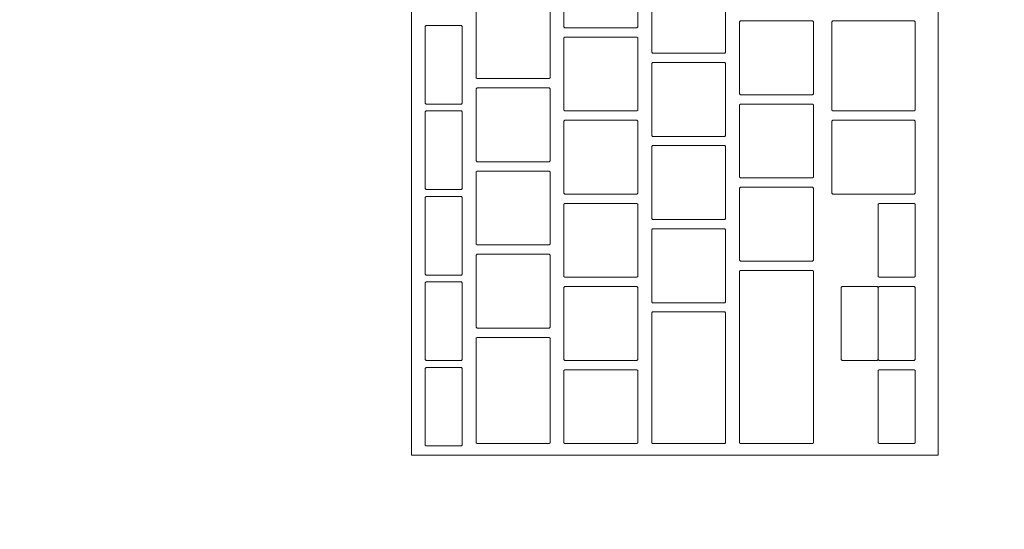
# Model space of a CAD drawing. Header units: metres. Extents: x -3.6 to 90.7, y -11.1 to 18.
# Tile 157 of 256: x 15.31 to 15.523, y 1.595 to 1.705. Entities that reach past the tile are written whole.
import ezdxf

# ---------------------------------------------------------------- set-up
doc = ezdxf.new("R2010")
doc.units = ezdxf.units.M
doc.header["$MEASUREMENT"] = 0
doc.linetypes.add('Wipeout_Contour', pattern=[1, 0, -1])
doc.layers.add('152 - Bemaßung_ Beschriftung.Ausbau', color=7, linetype='Continuous')
doc.layers.add('701 - Einrichtung.Möbel', color=7, linetype='Continuous')
doc.styles.add('ERSTELLTER_STIL_2', font='txt')
doc.dimstyles.new('ERSTELLTER_STIL__3', dxfattribs={"dimtxt": 0.1, "dimasz": 0.0532, "dimexe": 0.18, "dimexo": 0.0625, "dimgap": 0, "dimtad": 1, "dimtih": 1, "dimtoh": 1, "dimzin": 0, "dimdsep": 46, "dimtxsty": 'ERSTELLTER_STIL_2', "dimblk": 'ARROWHEAD_2', "dimblk1": 'ARROWHEAD_2', "dimblk2": 'ARROWHEAD_2', "dimcen": 0.09, "dimse1": 1, "dimse2": 1, "dimclrd": 7, "dimclre": 7, "dimclrt": 7, "dimazin": 0, "dimtfac": 1, "dimtdec": 4, "dimtmove": 0, "dimatfit": 3, "dimfxl": 1, "dimtolj": 1, "dimtzin": 0, "dimarcsym": 0})

# ---------------------------------------------------------------- blocks, each defined once
blk = doc.blocks.new('*D426')
at = {"layer": '152 - Bemaßung_ Beschriftung.Ausbau', "color": 7, "linetype": 'Continuous', "lineweight": 5}
for p, q in [((15.005, -4.6125), (15.005, -4.5075)), ((15.02521, -4.525), (14.98479, -4.595)), ((18.48518, -4.525), (18.44477, -4.595)), ((14.85, -4.56), (15.005, -4.56)), ((15.005, -4.56), (18.46497, -4.56))]:
    blk.add_line(p, q, dxfattribs=at)
at = {"layer": '152 - Bemaßung_ Beschriftung.Ausbau', "color": 7, "lineweight": 5, "char_height": 0.1, "attachment_point": 7, "style": 'ERSTELLTER_STIL_2'}
for s, insert in [('\\A1;{\\pql;\\fArial|b0|i0|c0|p38;14\\fArial|b0|i0|c0|p38;\\A1{\\H.66x;\\S5^  ;}}', (18.24289, -4.54109)), ('\\A1;{\\pql;\\fArial|b0|i0|c0|p38;3,46}', (16.50103, -4.54))]:
    blk.add_mtext(s, dxfattribs=dict(at, insert=insert))
blk = doc.blocks.new('ARROWHEAD_2')
at = {"color": 0, "linetype": 'Continuous', "lineweight": 0}
for p, q in [((-0.3781, -0.655), (0.3781, 0.655)), ((0, 0), (-1, 0))]:
    blk.add_line(p, q, dxfattribs=at)
blk = doc.blocks.new('*D427')
at = {"layer": '152 - Bemaßung_ Beschriftung.Ausbau', "color": 7, "linetype": 'Continuous', "lineweight": 5}
for p, q in [((18.46497, -4.6125), (18.46497, -4.5075)), ((18.60997, -4.6125), (18.60997, -4.5075)), ((18.48518, -4.525), (18.44477, -4.595)), ((18.63018, -4.525), (18.58977, -4.595)), ((15.005, -4.56), (18.46497, -4.56)), ((18.46497, -4.56), (18.60997, -4.56))]:
    blk.add_line(p, q, dxfattribs=at)

msp = doc.modelspace()

# ---------------------------------------------------------------- wipeouts: each hides what was drawn before it
at = {"color": 254, "linetype": 'Wipeout_Contour', "lineweight": 0, "ltscale": 97.288056}
msp.add_wipeout([(15.005, 3.00998), (15.005, 1.00998), (15.805, 1.00998), (15.805, 2.20998), (17.205, 2.20998), (17.205, 3.00998)], dxfattribs=at).dxf.layer = '701 - Einrichtung.Möbel'

# ---------------------------------------------------------------- next in the draw order: wipeouts: each hides what was drawn before it
at = {"color": 254, "linetype": 'Wipeout_Contour', "lineweight": 0, "ltscale": 62.230913}
msp.add_wipeout([(15.50891, 1.87312), (15.39491, 1.87312), (15.39491, 1.61112), (15.50891, 1.61112)], dxfattribs=at).dxf.layer = '701 - Einrichtung.Möbel'

# ---------------------------------------------------------------- next in the draw order: linework, layer by layer
at = {"layer": '701 - Einrichtung.Möbel', "color": 7, "linetype": 'Continuous', "lineweight": 5, "flags": 128}
msp.add_lwpolyline([(15.50891, 1.87312), (15.50891, 1.61112), (15.39491, 1.61112), (15.39491, 1.87312)], close=True, dxfattribs=at)

# ---------------------------------------------------------------- next in the draw order: wipeouts: each hides what was drawn before it
at = {"color": 254, "linetype": 'Wipeout_Contour', "lineweight": 0, "ltscale": 139.349646}
msp.add_wipeout([(15.44391, 1.71162), (15.44391, 1.71942), (15.44371, 1.71962), (15.42811, 1.71962), (15.42791, 1.71942), (15.42791, 1.70382), (15.42811, 1.70362), (15.44371, 1.70362), (15.44391, 1.70382)], dxfattribs=at).dxf.layer = '701 - Einrichtung.Möbel'
at = {"color": 254, "linetype": 'Wipeout_Contour', "lineweight": 0, "ltscale": 139.514064}
msp.add_wipeout([(15.46291, 1.70612), (15.46291, 1.71392), (15.46271, 1.71412), (15.44711, 1.71412), (15.44691, 1.71392), (15.44691, 1.69832), (15.44711, 1.69812), (15.46271, 1.69812), (15.46291, 1.69832)], dxfattribs=at).dxf.layer = '701 - Einrichtung.Möbel'
at = {"color": 254, "linetype": 'Wipeout_Contour', "lineweight": 0, "ltscale": 139.168852}
msp.add_wipeout([(15.42491, 1.70062), (15.42491, 1.70842), (15.42471, 1.70862), (15.40911, 1.70862), (15.40891, 1.70842), (15.40891, 1.69282), (15.40911, 1.69262), (15.42471, 1.69262), (15.42491, 1.69282)], dxfattribs=at).dxf.layer = '701 - Einrichtung.Möbel'
at = {"color": 254, "linetype": 'Wipeout_Contour', "lineweight": 0, "ltscale": 139.675068}
msp.add_wipeout([(15.48191, 1.69712), (15.48191, 1.70492), (15.48171, 1.70512), (15.46611, 1.70512), (15.46591, 1.70492), (15.46591, 1.68932), (15.46611, 1.68912), (15.48171, 1.68912), (15.48191, 1.68932)], dxfattribs=at).dxf.layer = '701 - Einrichtung.Möbel'
at = {"color": 254, "linetype": 'Wipeout_Contour', "lineweight": 0, "ltscale": 139.862651}
msp.add_wipeout([(15.50391, 1.69537), (15.50391, 1.70492), (15.50371, 1.70512), (15.48611, 1.70512), (15.48591, 1.70492), (15.48591, 1.68582), (15.48611, 1.68562), (15.50371, 1.68562), (15.50391, 1.68582)], dxfattribs=at).dxf.layer = '701 - Einrichtung.Möbel'
at = {"color": 254, "linetype": 'Wipeout_Contour', "lineweight": 0, "ltscale": 139.026023}
msp.add_wipeout([(15.40591, 1.69562), (15.40591, 1.70392), (15.40571, 1.70412), (15.39811, 1.70412), (15.39791, 1.70392), (15.39791, 1.68732), (15.39811, 1.68712), (15.40571, 1.68712), (15.40591, 1.68732)], dxfattribs=at).dxf.layer = '701 - Einrichtung.Möbel'
at = {"color": 254, "linetype": 'Wipeout_Contour', "lineweight": 0, "ltscale": 139.331831}
msp.add_wipeout([(15.44391, 1.69362), (15.44391, 1.70142), (15.44371, 1.70162), (15.42811, 1.70162), (15.42791, 1.70142), (15.42791, 1.68582), (15.42811, 1.68562), (15.44371, 1.68562), (15.44391, 1.68582)], dxfattribs=at).dxf.layer = '701 - Einrichtung.Möbel'
at = {"color": 254, "linetype": 'Wipeout_Contour', "lineweight": 0, "ltscale": 139.496328}
msp.add_wipeout([(15.46291, 1.68812), (15.46291, 1.69592), (15.46271, 1.69612), (15.44711, 1.69612), (15.44691, 1.69592), (15.44691, 1.68032), (15.44711, 1.68012), (15.46271, 1.68012), (15.46291, 1.68032)], dxfattribs=at).dxf.layer = '701 - Einrichtung.Möbel'
at = {"color": 254, "linetype": 'Wipeout_Contour', "lineweight": 0, "ltscale": 139.15113}
msp.add_wipeout([(15.42491, 1.68262), (15.42491, 1.69042), (15.42471, 1.69062), (15.40911, 1.69062), (15.40891, 1.69042), (15.40891, 1.67482), (15.40911, 1.67462), (15.42471, 1.67462), (15.42491, 1.67482)], dxfattribs=at).dxf.layer = '701 - Einrichtung.Möbel'
at = {"color": 254, "linetype": 'Wipeout_Contour', "lineweight": 0, "ltscale": 139.657446}
msp.add_wipeout([(15.48191, 1.67912), (15.48191, 1.68692), (15.48171, 1.68712), (15.46611, 1.68712), (15.46591, 1.68692), (15.46591, 1.67132), (15.46611, 1.67112), (15.48171, 1.67112), (15.48191, 1.67132)], dxfattribs=at).dxf.layer = '701 - Einrichtung.Möbel'
at = {"color": 254, "linetype": 'Wipeout_Contour', "lineweight": 0, "ltscale": 139.007846}
msp.add_wipeout([(15.40591, 1.67712), (15.40591, 1.68542), (15.40571, 1.68562), (15.39811, 1.68562), (15.39791, 1.68542), (15.39791, 1.66882), (15.39811, 1.66862), (15.40571, 1.66862), (15.40591, 1.66882)], dxfattribs=at).dxf.layer = '701 - Einrichtung.Möbel'
at = {"color": 254, "linetype": 'Wipeout_Contour', "lineweight": 0, "ltscale": 139.314203}
msp.add_wipeout([(15.44391, 1.67562), (15.44391, 1.68342), (15.44371, 1.68362), (15.42811, 1.68362), (15.42791, 1.68342), (15.42791, 1.66782), (15.42811, 1.66762), (15.44371, 1.66762), (15.44391, 1.66782)], dxfattribs=at).dxf.layer = '701 - Einrichtung.Möbel'
at = {"color": 254, "linetype": 'Wipeout_Contour', "lineweight": 0, "ltscale": 139.842832}
msp.add_wipeout([(15.50391, 1.67562), (15.50391, 1.68342), (15.50371, 1.68362), (15.48611, 1.68362), (15.48591, 1.68342), (15.48591, 1.66782), (15.48611, 1.66762), (15.50371, 1.66762), (15.50391, 1.66782)], dxfattribs=at).dxf.layer = '701 - Einrichtung.Möbel'
at = {"color": 254, "linetype": 'Wipeout_Contour', "lineweight": 0, "ltscale": 139.478778}
msp.add_wipeout([(15.46291, 1.67012), (15.46291, 1.67792), (15.46271, 1.67812), (15.44711, 1.67812), (15.44691, 1.67792), (15.44691, 1.66232), (15.44711, 1.66212), (15.46271, 1.66212), (15.46291, 1.66232)], dxfattribs=at).dxf.layer = '701 - Einrichtung.Möbel'
at = {"color": 254, "linetype": 'Wipeout_Contour', "lineweight": 0, "ltscale": 139.133594}
msp.add_wipeout([(15.42491, 1.66462), (15.42491, 1.67242), (15.42471, 1.67262), (15.40911, 1.67262), (15.40891, 1.67242), (15.40891, 1.65682), (15.40911, 1.65662), (15.42471, 1.65662), (15.42491, 1.65682)], dxfattribs=at).dxf.layer = '701 - Einrichtung.Möbel'
at = {"color": 254, "linetype": 'Wipeout_Contour', "lineweight": 0, "ltscale": 139.64001}
msp.add_wipeout([(15.48191, 1.66112), (15.48191, 1.66892), (15.48171, 1.66912), (15.46611, 1.66912), (15.46591, 1.66892), (15.46591, 1.65332), (15.46611, 1.65312), (15.48171, 1.65312), (15.48191, 1.65332)], dxfattribs=at).dxf.layer = '701 - Einrichtung.Möbel'
at = {"color": 254, "linetype": 'Wipeout_Contour', "lineweight": 0, "ltscale": 138.989866}
msp.add_wipeout([(15.40591, 1.65862), (15.40591, 1.66692), (15.40571, 1.66712), (15.39811, 1.66712), (15.39791, 1.66692), (15.39791, 1.65032), (15.39811, 1.65012), (15.40571, 1.65012), (15.40591, 1.65032)], dxfattribs=at).dxf.layer = '701 - Einrichtung.Möbel'
at = {"color": 254, "linetype": 'Wipeout_Contour', "lineweight": 0, "ltscale": 139.296761}
msp.add_wipeout([(15.44391, 1.65762), (15.44391, 1.66542), (15.44371, 1.66562), (15.42811, 1.66562), (15.42791, 1.66542), (15.42791, 1.64982), (15.42811, 1.64962), (15.44371, 1.64962), (15.44391, 1.64982)], dxfattribs=at).dxf.layer = '701 - Einrichtung.Möbel'
at = {"color": 254, "linetype": 'Wipeout_Contour', "lineweight": 0, "ltscale": 139.865263}
msp.add_wipeout([(15.50391, 1.65762), (15.50391, 1.66542), (15.50371, 1.66562), (15.49611, 1.66562), (15.49591, 1.66542), (15.49591, 1.64982), (15.49611, 1.64962), (15.50371, 1.64962), (15.50391, 1.64982)], dxfattribs=at).dxf.layer = '701 - Einrichtung.Möbel'
at = {"color": 254, "linetype": 'Wipeout_Contour', "lineweight": 0, "ltscale": 139.461414}
msp.add_wipeout([(15.46291, 1.65212), (15.46291, 1.65992), (15.46271, 1.66012), (15.44711, 1.66012), (15.44691, 1.65992), (15.44691, 1.64432), (15.44711, 1.64412), (15.46271, 1.64412), (15.46291, 1.64432)], dxfattribs=at).dxf.layer = '701 - Einrichtung.Möbel'
at = {"color": 254, "linetype": 'Wipeout_Contour', "lineweight": 0, "ltscale": 139.116245}
msp.add_wipeout([(15.42491, 1.64662), (15.42491, 1.65442), (15.42471, 1.65462), (15.40911, 1.65462), (15.40891, 1.65442), (15.40891, 1.63882), (15.40911, 1.63862), (15.42471, 1.63862), (15.42491, 1.63882)], dxfattribs=at).dxf.layer = '701 - Einrichtung.Möbel'
at = {"color": 254, "linetype": 'Wipeout_Contour', "lineweight": 0, "ltscale": 139.615089}
msp.add_wipeout([(15.48191, 1.63237), (15.48191, 1.65092), (15.48171, 1.65112), (15.46611, 1.65112), (15.46591, 1.65092), (15.46591, 1.61382), (15.46611, 1.61362), (15.48171, 1.61362), (15.48191, 1.61382)], dxfattribs=at).dxf.layer = '701 - Einrichtung.Möbel'
at = {"color": 254, "linetype": 'Wipeout_Contour', "lineweight": 0, "ltscale": 138.972084}
msp.add_wipeout([(15.40591, 1.64012), (15.40591, 1.64842), (15.40571, 1.64862), (15.39811, 1.64862), (15.39791, 1.64842), (15.39791, 1.63182), (15.39811, 1.63162), (15.40571, 1.63162), (15.40591, 1.63182)], dxfattribs=at).dxf.layer = '701 - Einrichtung.Möbel'
at = {"color": 254, "linetype": 'Wipeout_Contour', "lineweight": 0, "ltscale": 139.279505}
msp.add_wipeout([(15.44391, 1.63962), (15.44391, 1.64742), (15.44371, 1.64762), (15.42811, 1.64762), (15.42791, 1.64742), (15.42791, 1.63182), (15.42811, 1.63162), (15.44371, 1.63162), (15.44391, 1.63182)], dxfattribs=at).dxf.layer = '701 - Einrichtung.Möbel'
at = {"color": 254, "linetype": 'Wipeout_Contour', "lineweight": 0, "ltscale": 139.848077}
msp.add_wipeout([(15.50391, 1.63962), (15.50391, 1.64742), (15.50371, 1.64762), (15.49611, 1.64762), (15.49591, 1.64742), (15.49591, 1.63182), (15.49611, 1.63162), (15.50371, 1.63162), (15.50391, 1.63182)], dxfattribs=at).dxf.layer = '701 - Einrichtung.Möbel'
at = {"color": 254, "linetype": 'Wipeout_Contour', "lineweight": 0, "ltscale": 139.439951}
msp.add_wipeout([(15.46291, 1.62787), (15.46291, 1.64192), (15.46271, 1.64212), (15.44711, 1.64212), (15.44691, 1.64192), (15.44691, 1.61382), (15.44711, 1.61362), (15.46271, 1.61362), (15.46291, 1.61382)], dxfattribs=at).dxf.layer = '701 - Einrichtung.Möbel'
at = {"color": 254, "linetype": 'Wipeout_Contour', "lineweight": 0, "ltscale": 139.096773}
msp.add_wipeout([(15.42491, 1.62512), (15.42491, 1.63642), (15.42471, 1.63662), (15.40911, 1.63662), (15.40891, 1.63642), (15.40891, 1.61382), (15.40911, 1.61362), (15.42471, 1.61362), (15.42491, 1.61382)], dxfattribs=at).dxf.layer = '701 - Einrichtung.Möbel'
at = {"color": 254, "linetype": 'Wipeout_Contour', "lineweight": 0, "ltscale": 138.954498}
msp.add_wipeout([(15.40591, 1.62162), (15.40591, 1.62992), (15.40571, 1.63012), (15.39811, 1.63012), (15.39791, 1.62992), (15.39791, 1.61332), (15.39811, 1.61312), (15.40571, 1.61312), (15.40591, 1.61332)], dxfattribs=at).dxf.layer = '701 - Einrichtung.Möbel'
at = {"color": 254, "linetype": 'Wipeout_Contour', "lineweight": 0, "ltscale": 139.262436}
msp.add_wipeout([(15.44391, 1.62162), (15.44391, 1.62942), (15.44371, 1.62962), (15.42811, 1.62962), (15.42791, 1.62942), (15.42791, 1.61382), (15.42811, 1.61362), (15.44371, 1.61362), (15.44391, 1.61382)], dxfattribs=at).dxf.layer = '701 - Einrichtung.Möbel'
at = {"color": 254, "linetype": 'Wipeout_Contour', "lineweight": 0, "ltscale": 139.831077}
msp.add_wipeout([(15.50391, 1.62162), (15.50391, 1.62942), (15.50371, 1.62962), (15.49611, 1.62962), (15.49591, 1.62942), (15.49591, 1.61382), (15.49611, 1.61362), (15.50371, 1.61362), (15.50391, 1.61382)], dxfattribs=at).dxf.layer = '701 - Einrichtung.Möbel'

# ---------------------------------------------------------------- next in the draw order: linework, layer by layer
at = {"layer": '701 - Einrichtung.Möbel', "color": 7, "linetype": 'Continuous', "lineweight": 5, "flags": 128}
for points in [[(15.44391, 1.71162), (15.44391, 1.70382), (15.44371, 1.70362), (15.42811, 1.70362), (15.42791, 1.70382), (15.42791, 1.71942), (15.42811, 1.71962), (15.44371, 1.71962), (15.44391, 1.71942)], [(15.46291, 1.70612), (15.46291, 1.69832), (15.46271, 1.69812), (15.44711, 1.69812), (15.44691, 1.69832), (15.44691, 1.71392), (15.44711, 1.71412), (15.46271, 1.71412), (15.46291, 1.71392)], [(15.42491, 1.70062), (15.42491, 1.69282), (15.42471, 1.69262), (15.40911, 1.69262), (15.40891, 1.69282), (15.40891, 1.70842), (15.40911, 1.70862), (15.42471, 1.70862), (15.42491, 1.70842)], [(15.48191, 1.69712), (15.48191, 1.68932), (15.48171, 1.68912), (15.46611, 1.68912), (15.46591, 1.68932), (15.46591, 1.70492), (15.46611, 1.70512), (15.48171, 1.70512), (15.48191, 1.70492)], [(15.50391, 1.69537), (15.50391, 1.68582), (15.50371, 1.68562), (15.48611, 1.68562), (15.48591, 1.68582), (15.48591, 1.70492), (15.48611, 1.70512), (15.50371, 1.70512), (15.50391, 1.70492)], [(15.40591, 1.69562), (15.40591, 1.68732), (15.40571, 1.68712), (15.39811, 1.68712), (15.39791, 1.68732), (15.39791, 1.70392), (15.39811, 1.70412), (15.40571, 1.70412), (15.40591, 1.70392)], [(15.44391, 1.69362), (15.44391, 1.68582), (15.44371, 1.68562), (15.42811, 1.68562), (15.42791, 1.68582), (15.42791, 1.70142), (15.42811, 1.70162), (15.44371, 1.70162), (15.44391, 1.70142)], [(15.46291, 1.68812), (15.46291, 1.68032), (15.46271, 1.68012), (15.44711, 1.68012), (15.44691, 1.68032), (15.44691, 1.69592), (15.44711, 1.69612), (15.46271, 1.69612), (15.46291, 1.69592)], [(15.42491, 1.68262), (15.42491, 1.67482), (15.42471, 1.67462), (15.40911, 1.67462), (15.40891, 1.67482), (15.40891, 1.69042), (15.40911, 1.69062), (15.42471, 1.69062), (15.42491, 1.69042)], [(15.48191, 1.67912), (15.48191, 1.67132), (15.48171, 1.67112), (15.46611, 1.67112), (15.46591, 1.67132), (15.46591, 1.68692), (15.46611, 1.68712), (15.48171, 1.68712), (15.48191, 1.68692)], [(15.40591, 1.67712), (15.40591, 1.66882), (15.40571, 1.66862), (15.39811, 1.66862), (15.39791, 1.66882), (15.39791, 1.68542), (15.39811, 1.68562), (15.40571, 1.68562), (15.40591, 1.68542)], [(15.44391, 1.67562), (15.44391, 1.66782), (15.44371, 1.66762), (15.42811, 1.66762), (15.42791, 1.66782), (15.42791, 1.68342), (15.42811, 1.68362), (15.44371, 1.68362), (15.44391, 1.68342)], [(15.50391, 1.67562), (15.50391, 1.66782), (15.50371, 1.66762), (15.48611, 1.66762), (15.48591, 1.66782), (15.48591, 1.68342), (15.48611, 1.68362), (15.50371, 1.68362), (15.50391, 1.68342)], [(15.46291, 1.67012), (15.46291, 1.66232), (15.46271, 1.66212), (15.44711, 1.66212), (15.44691, 1.66232), (15.44691, 1.67792), (15.44711, 1.67812), (15.46271, 1.67812), (15.46291, 1.67792)], [(15.42491, 1.66462), (15.42491, 1.65682), (15.42471, 1.65662), (15.40911, 1.65662), (15.40891, 1.65682), (15.40891, 1.67242), (15.40911, 1.67262), (15.42471, 1.67262), (15.42491, 1.67242)], [(15.48191, 1.66112), (15.48191, 1.65332), (15.48171, 1.65312), (15.46611, 1.65312), (15.46591, 1.65332), (15.46591, 1.66892), (15.46611, 1.66912), (15.48171, 1.66912), (15.48191, 1.66892)], [(15.40591, 1.65862), (15.40591, 1.65032), (15.40571, 1.65012), (15.39811, 1.65012), (15.39791, 1.65032), (15.39791, 1.66692), (15.39811, 1.66712), (15.40571, 1.66712), (15.40591, 1.66692)], [(15.44391, 1.65762), (15.44391, 1.64982), (15.44371, 1.64962), (15.42811, 1.64962), (15.42791, 1.64982), (15.42791, 1.66542), (15.42811, 1.66562), (15.44371, 1.66562), (15.44391, 1.66542)], [(15.50391, 1.65762), (15.50391, 1.64982), (15.50371, 1.64962), (15.49611, 1.64962), (15.49591, 1.64982), (15.49591, 1.66542), (15.49611, 1.66562), (15.50371, 1.66562), (15.50391, 1.66542)], [(15.46291, 1.65212), (15.46291, 1.64432), (15.46271, 1.64412), (15.44711, 1.64412), (15.44691, 1.64432), (15.44691, 1.65992), (15.44711, 1.66012), (15.46271, 1.66012), (15.46291, 1.65992)], [(15.42491, 1.64662), (15.42491, 1.63882), (15.42471, 1.63862), (15.40911, 1.63862), (15.40891, 1.63882), (15.40891, 1.65442), (15.40911, 1.65462), (15.42471, 1.65462), (15.42491, 1.65442)], [(15.48191, 1.63237), (15.48191, 1.61382), (15.48171, 1.61362), (15.46611, 1.61362), (15.46591, 1.61382), (15.46591, 1.65092), (15.46611, 1.65112), (15.48171, 1.65112), (15.48191, 1.65092)], [(15.40591, 1.64012), (15.40591, 1.63182), (15.40571, 1.63162), (15.39811, 1.63162), (15.39791, 1.63182), (15.39791, 1.64842), (15.39811, 1.64862), (15.40571, 1.64862), (15.40591, 1.64842)], [(15.44391, 1.63962), (15.44391, 1.63182), (15.44371, 1.63162), (15.42811, 1.63162), (15.42791, 1.63182), (15.42791, 1.64742), (15.42811, 1.64762), (15.44371, 1.64762), (15.44391, 1.64742)], [(15.50391, 1.63962), (15.50391, 1.63182), (15.50371, 1.63162), (15.49611, 1.63162), (15.49591, 1.63182), (15.49591, 1.64742), (15.49611, 1.64762), (15.50371, 1.64762), (15.50391, 1.64742)], [(15.46291, 1.62787), (15.46291, 1.61382), (15.46271, 1.61362), (15.44711, 1.61362), (15.44691, 1.61382), (15.44691, 1.64192), (15.44711, 1.64212), (15.46271, 1.64212), (15.46291, 1.64192)], [(15.42491, 1.62512), (15.42491, 1.61382), (15.42471, 1.61362), (15.40911, 1.61362), (15.40891, 1.61382), (15.40891, 1.63642), (15.40911, 1.63662), (15.42471, 1.63662), (15.42491, 1.63642)], [(15.40591, 1.62162), (15.40591, 1.61332), (15.40571, 1.61312), (15.39811, 1.61312), (15.39791, 1.61332), (15.39791, 1.62992), (15.39811, 1.63012), (15.40571, 1.63012), (15.40591, 1.62992)], [(15.44391, 1.62162), (15.44391, 1.61382), (15.44371, 1.61362), (15.42811, 1.61362), (15.42791, 1.61382), (15.42791, 1.62942), (15.42811, 1.62962), (15.44371, 1.62962), (15.44391, 1.62942)], [(15.50391, 1.62162), (15.50391, 1.61382), (15.50371, 1.61362), (15.49611, 1.61362), (15.49591, 1.61382), (15.49591, 1.62942), (15.49611, 1.62962), (15.50371, 1.62962), (15.50391, 1.62942)]]:
    msp.add_lwpolyline(points, close=True, dxfattribs=at)

# ---------------------------------------------------------------- next in the draw order: wipeouts: each hides what was drawn before it
at = {"color": 254, "linetype": 'Wipeout_Contour', "lineweight": 0, "ltscale": 139.776512}
msp.add_wipeout([(15.49591, 1.63962), (15.49591, 1.64742), (15.49571, 1.64762), (15.48811, 1.64762), (15.48791, 1.64742), (15.48791, 1.63182), (15.48811, 1.63162), (15.49571, 1.63162), (15.49591, 1.63182)], dxfattribs=at).dxf.layer = '701 - Einrichtung.Möbel'

# ---------------------------------------------------------------- next in the draw order: linework, layer by layer
at = {"layer": '701 - Einrichtung.Möbel', "color": 7, "linetype": 'Continuous', "lineweight": 5, "flags": 128}
msp.add_lwpolyline([(15.49591, 1.63962), (15.49591, 1.63182), (15.49571, 1.63162), (15.48811, 1.63162), (15.48791, 1.63182), (15.48791, 1.64742), (15.48811, 1.64762), (15.49571, 1.64762), (15.49591, 1.64742)], close=True, dxfattribs=at)

# ---------------------------------------------------------------- next in the draw order: dimensions: what is measured, and where the dimension line sits
at = {"layer": '152 - Bemaßung_ Beschriftung.Ausbau', "color": 7, "linetype": 'Continuous', "lineweight": 5}
for base, p1, p2, picture, middle in [((18.46497, -4.56), (15.005, 3.25749), (18.46497, 2.94998), '*D426', (16.63091, -4.49)), ((18.609975, -4.5599999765), (18.464975, 2.9499822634), (18.609975, 2.9499822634), '*D427', (18.4541830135, -4.4899999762))]:
    dim = msp.add_linear_dim(base=base, p1=p1, p2=p2, dimstyle='ERSTELLTER_STIL__3', dxfattribs=at)
    dim.commit()
    dim.dimension.update_dxf_attribs({"geometry": picture, "text_midpoint": middle, "dimtype": 160})

doc.saveas('drawing.dxf')
